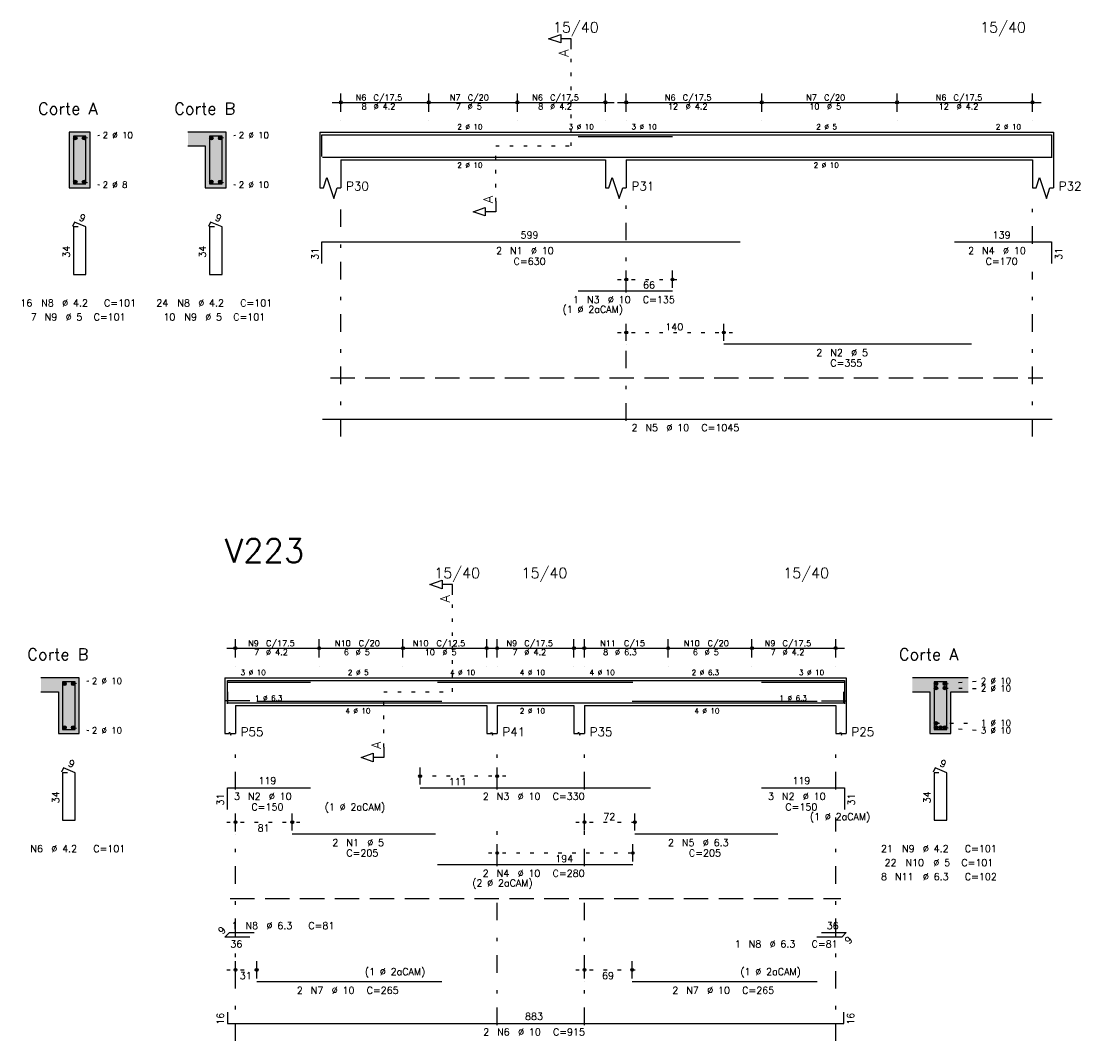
# Model space of a CAD drawing. Extents: x 0 to 119, y 0 to 84.
# Tile 4 of 16: x 25 to 56, y 16 to 46. Entities that reach past the tile are written whole.
import ezdxf

# ---------------------------------------------------------------- set-up
doc = ezdxf.new("R2010")
doc.units = 0
doc.header["$MEASUREMENT"] = 0
for name, pattern in [('ESTILO_TQS_0001', [1, 0.7, -0.3]), ('ESTILO_TQS_0002', [0.4, 0.1, -0.3]), ('ESTILO_TQS_0003', [1.5, 0.5, -0.4, 0.1, -0.5])]:
    doc.linetypes.add(name, pattern=pattern)
for name, color, linetype in [('1', 1, 'CONTINUOUS'), ('2', 2, 'CONTINUOUS'), ('4', 4, 'CONTINUOUS'), ('6', 6, 'CONTINUOUS'), ('7', 7, 'CONTINUOUS'), ('9', 9, 'CONTINUOUS')]:
    doc.layers.add(name, color=color, linetype=linetype)
doc.styles.get("Standard").update_dxf_attribs({"font": 'ROMANS.SHX'})

msp = doc.modelspace()

# ---------------------------------------------------------------- linework, layer by layer
at = {"layer": '1', "linetype": 'ESTILO_TQS_0002'}
for p, q in [((41.01833, 42.04), (41.01833, 44.81)), ((27.055, 42.265), (27.5, 42.35)), ((30.955, 42.265), (31.4, 42.35)), ((38.85333, 40.455), (38.85333, 42.04)), ((38.85333, 42.04), (41.01833, 42.04)), ((27.055, 41.015), (27.5, 40.93)), ((30.955, 41.015), (31.4, 40.93)), ((42.34333, 38.22), (44.16685, 38.22)), ((42.34333, 36.7), (45.63865, 36.7)), ((37.61833, 26.41), (37.61833, 29.18)), ((26.745, 26.635), (27.19, 26.72)), ((51.71833, 26.635), (52.66333, 26.72)), ((35.64333, 24.825), (35.64333, 26.41)), ((35.64333, 26.41), (37.61833, 26.41)), ((51.71833, 26.515), (52.66333, 26.504)), ((51.46833, 25.505), (52.66333, 25.516)), ((26.745, 25.385), (27.19, 25.3)), ((51.71833, 25.385), (52.66333, 25.3)), ((39.14333, 23.99), (36.43263, 23.99)), ((31.14333, 22.67), (33.27333, 22.67)), ((41.14333, 22.67), (43.08749, 22.67)), ((38.64333, 21.79), (43.03063, 21.79)), ((31.14333, 18.44), (32.25333, 18.44)), ((41.14333, 18.44), (43.01333, 18.44))]:
    msp.add_line(p, q, dxfattribs=at)
at = {"layer": '1', "linetype": 'ESTILO_TQS_0001'}
for p, q in [((34.11333, 35.395), (54.53333, 35.395)), ((31.24333, 20.485), (48.74333, 20.485))]:
    msp.add_line(p, q, dxfattribs=at)
at = {"layer": '1', "linetype": 'Continuous'}
for centre in [(26.805, 42.265), (27.055, 42.265), (30.705, 42.265), (30.955, 42.265), (26.805, 41.015), (27.055, 41.015), (30.705, 41.015), (30.955, 41.015), (26.495, 26.635), (26.745, 26.635), (51.46833, 26.635), (51.71833, 26.635), (51.46833, 26.515), (51.71833, 26.515), (51.46833, 25.505), (26.495, 25.385), (26.745, 25.385), (51.46833, 25.385), (51.59333, 25.385), (51.71833, 25.385)]:
    msp.add_circle(centre, 0.05, dxfattribs=at)
at = {"layer": '2', "linetype": 'Continuous'}
for p, q in [((34.41333, 43.02), (34.41333, 43.54)), ((36.93333, 43.02), (36.93333, 43.54)), ((36.93333, 43.02), (36.93333, 43.54)), ((39.47333, 43.02), (39.47333, 43.54)), ((39.47333, 43.02), (39.47333, 43.54)), ((41.99333, 43.02), (41.99333, 43.54)), ((42.59333, 43.02), (42.59333, 43.54)), ((46.47333, 43.02), (46.47333, 43.54)), ((46.47333, 43.02), (46.47333, 43.54)), ((50.35333, 43.02), (50.35333, 43.54)), ((50.35333, 43.02), (50.35333, 43.54)), ((54.23333, 43.02), (54.23333, 43.54)), ((34.16333, 43.29), (37.18333, 43.29)), ((36.68333, 43.29), (39.72333, 43.29)), ((39.22333, 43.29), (42.24333, 43.29)), ((42.34333, 43.29), (46.72333, 43.29)), ((46.22333, 43.29), (50.60333, 43.29)), ((50.10333, 43.29), (54.48333, 43.29)), ((34.41333, 42.77), (34.41333, 42.77)), ((36.93333, 42.77), (36.93333, 42.77)), ((36.93333, 42.77), (36.93333, 42.77)), ((39.47333, 42.77), (39.47333, 42.77)), ((39.47333, 42.77), (39.47333, 42.77)), ((41.99333, 42.77), (41.99333, 42.77)), ((42.59333, 42.77), (42.59333, 42.77)), ((46.47333, 42.77), (46.47333, 42.77)), ((46.47333, 42.77), (46.47333, 42.77)), ((50.35333, 42.77), (50.35333, 42.77)), ((50.35333, 42.77), (50.35333, 42.77)), ((54.23333, 42.77), (54.23333, 42.77)), ((27.23, 42.44), (26.63, 42.44)), ((26.63, 42.44), (26.63, 40.84)), ((27.23, 40.84), (27.23, 42.44)), ((31.13, 42.44), (30.03, 42.44)), ((31.13, 40.84), (31.13, 42.44)), ((33.81333, 42.44), (33.81333, 41.64)), ((33.81333, 42.44), (34.41333, 42.44)), ((34.41333, 42.44), (41.99333, 42.44)), ((41.99333, 42.44), (42.59333, 42.44)), ((42.59333, 42.44), (54.23333, 42.44)), ((54.23333, 42.44), (54.83333, 42.44)), ((54.83333, 42.44), (54.83333, 41.64)), ((30.03, 42.04), (30.53, 42.04)), ((30.53, 42.04), (30.53, 40.84)), ((33.81333, 41.64), (33.81333, 40.84)), ((34.41333, 41.64), (41.99333, 41.64)), ((34.41333, 41.64), (34.41333, 40.84)), ((41.99333, 41.64), (41.99333, 40.84)), ((42.59333, 41.64), (54.23333, 41.64)), ((42.59333, 41.64), (42.59333, 40.84)), ((54.23333, 41.64), (54.23333, 40.84)), ((54.83333, 41.64), (54.83333, 40.84)), ((26.63, 40.84), (27.23, 40.84)), ((30.53, 40.84), (31.13, 40.84)), ((42.59333, 37.98), (42.59333, 38.47)), ((43.91685, 37.98), (43.91685, 38.47)), ((42.59333, 37.88), (42.59333, 37.88)), ((43.91685, 37.88), (43.91685, 37.88)), ((42.59333, 36.46), (42.59333, 36.95)), ((45.38865, 36.46), (45.38865, 36.95)), ((42.59333, 36.36), (42.59333, 36.36)), ((45.38865, 36.36), (45.38865, 36.36)), ((31.39333, 27.39), (31.39333, 27.91)), ((33.79333, 27.39), (33.79333, 27.91)), ((33.79333, 27.39), (33.79333, 27.91)), ((36.19333, 27.39), (36.19333, 27.91)), ((36.19333, 27.39), (36.19333, 27.91)), ((38.59333, 27.39), (38.59333, 27.91)), ((38.89333, 27.39), (38.89333, 27.91)), ((41.09333, 27.39), (41.09333, 27.91)), ((41.39333, 27.39), (41.39333, 27.91)), ((43.79333, 27.39), (43.79333, 27.91)), ((43.79333, 27.39), (43.79333, 27.91)), ((46.19333, 27.39), (46.19333, 27.91)), ((46.19333, 27.39), (46.19333, 27.91)), ((48.59333, 27.39), (48.59333, 27.91)), ((31.14333, 27.66), (34.04333, 27.66)), ((33.54333, 27.66), (36.44333, 27.66)), ((35.94333, 27.66), (38.84333, 27.66)), ((38.64333, 27.66), (41.34333, 27.66)), ((41.14333, 27.66), (44.04333, 27.66)), ((43.54333, 27.66), (46.44333, 27.66)), ((45.94333, 27.66), (48.84333, 27.66)), ((31.39333, 27.14), (31.39333, 27.14)), ((33.79333, 27.14), (33.79333, 27.14)), ((33.79333, 27.14), (33.79333, 27.14)), ((36.19333, 27.14), (36.19333, 27.14)), ((36.19333, 27.14), (36.19333, 27.14)), ((38.59333, 27.14), (38.59333, 27.14)), ((38.89333, 27.14), (38.89333, 27.14)), ((41.09333, 27.14), (41.09333, 27.14)), ((41.39333, 27.14), (41.39333, 27.14)), ((43.79333, 27.14), (43.79333, 27.14)), ((43.79333, 27.14), (43.79333, 27.14)), ((46.19333, 27.14), (46.19333, 27.14)), ((46.19333, 27.14), (46.19333, 27.14)), ((48.59333, 27.14), (48.59333, 27.14)), ((26.92, 26.81), (25.82, 26.81)), ((26.92, 25.21), (26.92, 26.81)), ((31.09333, 26.81), (31.09333, 26.01)), ((31.09333, 26.81), (31.39333, 26.81)), ((31.39333, 26.81), (38.59333, 26.81)), ((38.59333, 26.81), (38.89333, 26.81)), ((38.89333, 26.81), (41.09333, 26.81)), ((41.09333, 26.81), (41.39333, 26.81)), ((41.39333, 26.81), (48.59333, 26.81)), ((48.59333, 26.81), (48.89333, 26.81)), ((48.89333, 26.81), (48.89333, 26.01)), ((52.39333, 26.81), (50.79333, 26.81)), ((25.82, 26.41), (26.32, 26.41)), ((26.32, 26.41), (26.32, 25.21)), ((50.79333, 26.41), (51.29333, 26.41)), ((51.29333, 26.41), (51.29333, 25.21)), ((51.89333, 25.21), (51.89333, 26.41)), ((51.89333, 26.41), (52.39333, 26.41)), ((31.09333, 26.01), (31.09333, 25.21)), ((31.39333, 26.01), (38.59333, 26.01)), ((31.39333, 26.01), (31.39333, 25.21)), ((38.59333, 26.01), (38.59333, 25.21)), ((38.89333, 26.01), (41.09333, 26.01)), ((38.89333, 26.01), (38.89333, 25.21)), ((41.09333, 26.01), (41.09333, 25.21)), ((41.39333, 26.01), (48.59333, 26.01)), ((41.39333, 26.01), (41.39333, 25.21)), ((48.59333, 26.01), (48.59333, 25.21)), ((48.89333, 26.01), (48.89333, 25.21)), ((26.32, 25.21), (26.92, 25.21)), ((51.29333, 25.21), (51.89333, 25.21)), ((36.68263, 23.75), (36.68263, 24.24)), ((38.89333, 23.75), (38.89333, 24.24)), ((36.68263, 23.65), (36.68263, 23.65)), ((38.89333, 23.65), (38.89333, 23.65)), ((31.39333, 22.43), (31.39333, 22.92)), ((33.02333, 22.43), (33.02333, 22.92)), ((41.39333, 22.43), (41.39333, 22.92)), ((42.83749, 22.43), (42.83749, 22.92)), ((31.39333, 22.33), (31.39333, 22.33)), ((33.02333, 22.33), (33.02333, 22.33)), ((41.39333, 22.33), (41.39333, 22.33)), ((42.83749, 22.33), (42.83749, 22.33)), ((38.89333, 21.55), (38.89333, 22.04)), ((42.78063, 21.55), (42.78063, 22.04)), ((38.89333, 21.45), (38.89333, 21.45)), ((42.78063, 21.45), (42.78063, 21.45)), ((31.39333, 18.2), (31.39333, 18.69)), ((32.00333, 18.2), (32.00333, 18.69)), ((41.39333, 18.2), (41.39333, 18.69)), ((42.76333, 18.2), (42.76333, 18.69)), ((31.39333, 18.1), (31.39333, 18.1)), ((32.00333, 18.1), (32.00333, 18.1)), ((41.39333, 18.1), (41.39333, 18.1)), ((42.76333, 18.1), (42.76333, 18.1))]:
    msp.add_line(p, q, dxfattribs=at)
at = {"layer": '2', "linetype": 'ESTILO_TQS_0003'}
for p, q in [((34.41333, 33.72), (34.41333, 40.34)), ((42.59333, 37.842), (42.59333, 40.34)), ((54.23333, 39.242), (54.23333, 40.34)), ((54.23333, 33.72), (54.23333, 38.438)), ((42.59333, 34.172), (42.59333, 37.038)), ((31.39333, 23.612), (31.39333, 24.71)), ((38.89333, 23.612), (38.89333, 24.71)), ((41.39333, 23.612), (41.39333, 24.71)), ((48.59333, 23.612), (48.59333, 24.71)), ((31.39333, 16.41), (31.39333, 22.808)), ((38.89333, 21.412), (38.89333, 22.808)), ((41.39333, 21.412), (41.39333, 22.808)), ((48.59333, 16.41), (48.59333, 22.808)), ((38.89333, 16.862), (38.89333, 20.608)), ((41.39333, 16.862), (41.39333, 20.608))]:
    msp.add_line(p, q, dxfattribs=at)
at = {"layer": '2', "linetype": 'Continuous'}
for points in [[(41.01833, 44.81), (41.01833, 45.11), (40.71833, 45.11), (40.71833, 44.99), (40.36833, 45.11), (40.71833, 45.23), (40.71833, 45.11)], [(33.81333, 40.84), (33.91333, 40.84), (34.01333, 41.14), (34.21333, 40.54), (34.31333, 40.84), (34.41333, 40.84)], [(41.99333, 40.84), (42.09333, 40.84), (42.19333, 41.14), (42.39333, 40.54), (42.49333, 40.84), (42.59333, 40.84)], [(54.23333, 40.84), (54.33333, 40.84), (54.43333, 41.14), (54.63333, 40.54), (54.73333, 40.84), (54.83333, 40.84)], [(38.85333, 40.455), (38.85333, 40.155), (38.55333, 40.155), (38.55333, 40.035), (38.20333, 40.155), (38.55333, 40.275), (38.55333, 40.155)], [(37.61833, 29.18), (37.61833, 29.48), (37.31833, 29.48), (37.31833, 29.36), (36.96833, 29.48), (37.31833, 29.6), (37.31833, 29.48)], [(31.09333, 25.21), (31.21333, 25.21), (31.22833, 25.255), (31.25833, 25.165), (31.27333, 25.21), (31.39333, 25.21)], [(38.59333, 25.21), (38.71333, 25.21), (38.72833, 25.255), (38.75833, 25.165), (38.77333, 25.21), (38.89333, 25.21)], [(41.09333, 25.21), (41.21333, 25.21), (41.22833, 25.255), (41.25833, 25.165), (41.27333, 25.21), (41.39333, 25.21)], [(48.59333, 25.21), (48.71333, 25.21), (48.72833, 25.255), (48.75833, 25.165), (48.77333, 25.21), (48.89333, 25.21)], [(35.64333, 24.825), (35.64333, 24.525), (35.34333, 24.525), (35.34333, 24.405), (34.99333, 24.525), (35.34333, 24.645), (35.34333, 24.525)]]:
    msp.add_lwpolyline(points, dxfattribs=at)
for centre, radius in [((34.41333, 43.29), 0.041625), ((34.41333, 43.29), 0.02075), ((36.93333, 43.29), 0.041625), ((36.93333, 43.29), 0.041625), ((36.93333, 43.29), 0.02075), ((36.93333, 43.29), 0.02075), ((39.47333, 43.29), 0.041625), ((39.47333, 43.29), 0.041625), ((39.47333, 43.29), 0.02075), ((39.47333, 43.29), 0.02075), ((41.99333, 43.29), 0.041625), ((41.99333, 43.29), 0.02075), ((42.59333, 43.29), 0.041625), ((42.59333, 43.29), 0.02075), ((46.47333, 43.29), 0.041625), ((46.47333, 43.29), 0.041625), ((46.47333, 43.29), 0.02075), ((46.47333, 43.29), 0.02075), ((50.35333, 43.29), 0.041625), ((50.35333, 43.29), 0.041625), ((50.35333, 43.29), 0.02075), ((50.35333, 43.29), 0.02075), ((54.23333, 43.29), 0.041625), ((54.23333, 43.29), 0.02075), ((42.59333, 38.22), 0.04), ((42.59333, 38.22), 0.02), ((43.91685, 38.22), 0.04), ((43.91685, 38.22), 0.02), ((42.59333, 36.7), 0.04), ((42.59333, 36.7), 0.02), ((45.38865, 36.7), 0.04), ((45.38865, 36.7), 0.02), ((31.39333, 27.66), 0.041625), ((31.39333, 27.66), 0.02075), ((33.79333, 27.66), 0.041625), ((33.79333, 27.66), 0.041625), ((33.79333, 27.66), 0.02075), ((33.79333, 27.66), 0.02075), ((36.19333, 27.66), 0.041625), ((36.19333, 27.66), 0.041625), ((36.19333, 27.66), 0.02075), ((36.19333, 27.66), 0.02075), ((38.59333, 27.66), 0.041625), ((38.59333, 27.66), 0.02075), ((38.89333, 27.66), 0.041625), ((38.89333, 27.66), 0.02075), ((41.09333, 27.66), 0.041625), ((41.09333, 27.66), 0.02075), ((41.39333, 27.66), 0.041625), ((41.39333, 27.66), 0.02075), ((43.79333, 27.66), 0.041625), ((43.79333, 27.66), 0.041625), ((43.79333, 27.66), 0.02075), ((43.79333, 27.66), 0.02075), ((46.19333, 27.66), 0.041625), ((46.19333, 27.66), 0.041625), ((46.19333, 27.66), 0.02075), ((46.19333, 27.66), 0.02075), ((48.59333, 27.66), 0.041625), ((48.59333, 27.66), 0.02075), ((36.68263, 23.99), 0.04), ((36.68263, 23.99), 0.02), ((38.89333, 23.99), 0.04), ((38.89333, 23.99), 0.02), ((31.39333, 22.67), 0.04), ((31.39333, 22.67), 0.02), ((33.02333, 22.67), 0.04), ((33.02333, 22.67), 0.02), ((41.39333, 22.67), 0.04), ((41.39333, 22.67), 0.02), ((42.83749, 22.67), 0.04), ((42.83749, 22.67), 0.02), ((38.89333, 21.79), 0.04), ((42.78063, 21.79), 0.04), ((38.89333, 21.79), 0.02), ((42.78063, 21.79), 0.02), ((31.39333, 18.44), 0.04), ((31.39333, 18.44), 0.02), ((32.00333, 18.44), 0.04), ((32.00333, 18.44), 0.02), ((41.39333, 18.44), 0.04), ((41.39333, 18.44), 0.02), ((42.76333, 18.44), 0.04), ((42.76333, 18.44), 0.02)]:
    msp.add_circle(centre, radius, dxfattribs=at)
at = {"layer": '4', "linetype": 'Continuous'}
for p, q in [((33.87333, 41.74), (33.87333, 42.36)), ((33.87333, 42.36), (45.85333, 42.36)), ((41.21685, 42.31), (43.91685, 42.31)), ((45.38865, 42.36), (52.48865, 42.36)), ((51.99933, 42.36), (54.77933, 42.36)), ((54.77933, 42.36), (54.77933, 41.74)), ((33.89333, 41.72), (54.79333, 41.72)), ((31.16333, 26.11), (31.16333, 26.73)), ((31.16333, 26.73), (33.54333, 26.73)), ((31.16333, 26.06), (31.16333, 26.68)), ((31.16333, 26.68), (33.54333, 26.68)), ((33.02333, 26.73), (37.12333, 26.73)), ((36.68263, 26.73), (43.28263, 26.73)), ((37.18063, 26.68), (42.78063, 26.68)), ((42.83749, 26.73), (46.93749, 26.73)), ((46.46333, 26.73), (48.84333, 26.73)), ((46.46333, 26.68), (48.84333, 26.68)), ((48.84333, 26.73), (48.84333, 26.11)), ((48.84333, 26.68), (48.84333, 26.06)), ((31.16333, 26.41), (31.16333, 26.09)), ((48.82333, 26.09), (48.82333, 26.41)), ((31.80333, 26.15), (31.09333, 26.15)), ((31.16333, 26.09), (48.82333, 26.09)), ((32.00333, 26.14), (37.30333, 26.14)), ((32.00333, 26.09), (37.30333, 26.09)), ((42.76333, 26.14), (48.06333, 26.14)), ((42.76333, 26.09), (48.06333, 26.09)), ((48.18333, 26.15), (48.89333, 26.15))]:
    msp.add_line(p, q, dxfattribs=at)
for points in [[(26.75, 42.32), (26.75, 40.96), (27.11, 40.96), (27.11, 42.32), (26.75, 42.32)], [(30.65, 42.32), (30.65, 40.96), (31.01, 40.96), (31.01, 42.32), (30.65, 42.32)], [(26.44, 26.69), (26.44, 25.33), (26.8, 25.33), (26.8, 26.69), (26.44, 26.69)], [(51.41333, 26.69), (51.41333, 25.33), (51.77333, 25.33), (51.77333, 26.69), (51.41333, 26.69)]]:
    msp.add_lwpolyline(points, dxfattribs=at)
at = {"layer": '6', "linetype": 'Continuous'}
for p, q in [((26.778338, 39.86), (26.723893, 39.73102)), ((26.89, 39.72), (26.75, 39.72)), ((26.75, 39.72), (26.75, 38.36)), ((27.11, 39.72), (26.778338, 39.86)), ((27.11, 38.36), (27.11, 39.72)), ((30.678338, 39.86), (30.623893, 39.73102)), ((30.79, 39.72), (30.65, 39.72)), ((30.65, 39.72), (30.65, 38.36)), ((31.01, 39.72), (30.678338, 39.86)), ((31.01, 38.36), (31.01, 39.72)), ((33.87333, 38.67), (33.87333, 39.29)), ((33.87333, 39.29), (45.85333, 39.29)), ((51.99933, 39.29), (54.77933, 39.29)), ((54.77933, 39.29), (54.77933, 38.67)), ((26.75, 38.36), (27.11, 38.36)), ((30.65, 38.36), (31.01, 38.36)), ((41.21685, 37.89), (43.91685, 37.89)), ((45.38865, 36.37), (52.48865, 36.37)), ((33.89333, 34.22), (54.79333, 34.22)), ((26.468338, 24.23), (26.413893, 24.10102)), ((26.58, 24.09), (26.44, 24.09)), ((26.44, 24.09), (26.44, 22.73)), ((26.8, 24.09), (26.468338, 24.23)), ((26.8, 22.73), (26.8, 24.09)), ((51.441668, 24.23), (51.387223, 24.10102)), ((51.55333, 24.09), (51.41333, 24.09)), ((51.41333, 24.09), (51.41333, 22.73)), ((51.77333, 24.09), (51.441668, 24.23)), ((51.77333, 22.73), (51.77333, 24.09)), ((31.16333, 23.04), (31.16333, 23.66)), ((31.16333, 23.66), (33.54333, 23.66)), ((36.68263, 23.66), (43.28263, 23.66)), ((46.46333, 23.66), (48.84333, 23.66)), ((48.84333, 23.66), (48.84333, 23.04)), ((26.44, 22.73), (26.8, 22.73)), ((51.41333, 22.73), (51.77333, 22.73)), ((33.02333, 22.34), (37.12333, 22.34)), ((42.83749, 22.34), (46.93749, 22.34)), ((37.18063, 21.46), (42.78063, 21.46)), ((31.09333, 19.382721), (31.220609, 19.51)), ((31.220609, 19.51), (31.930609, 19.51)), ((48.18333, 19.51), (48.89333, 19.51)), ((48.89333, 19.51), (48.766051, 19.382721)), ((31.80333, 19.382721), (31.09333, 19.382721)), ((48.766051, 19.382721), (48.056051, 19.382721)), ((32.00333, 18.11), (37.30333, 18.11)), ((42.76333, 18.11), (48.06333, 18.11)), ((31.16333, 17.23), (31.16333, 16.91)), ((48.82333, 16.91), (48.82333, 17.23)), ((31.16333, 16.91), (48.82333, 16.91))]:
    msp.add_line(p, q, dxfattribs=at)
at = {"layer": '9', "linetype": 'Continuous'}
for points in [[(27.23, 40.84), (27.23, 42.44), (26.63, 42.44)], [(27.23, 40.84), (26.63, 42.44), (26.63, 40.84)], [(30.53, 42.04), (31.13, 42.44), (30.03, 42.44)], [(30.53, 42.04), (30.03, 42.44), (30.03, 42.04)], [(30.53, 42.04), (31.13, 40.84), (31.13, 42.44)], [(26.855, 42.265), (26.78, 42.308301), (26.758015, 42.282101)], [(26.855, 42.265), (26.758015, 42.282101), (26.758015, 42.247899)], [(26.855, 42.265), (26.758015, 42.247899), (26.78, 42.221699)], [(26.855, 42.265), (26.813682, 42.31424), (26.78, 42.308301)], [(26.855, 42.265), (26.78, 42.221699), (26.813682, 42.21576)], [(26.855, 42.265), (26.843302, 42.297139), (26.813682, 42.31424)], [(26.855, 42.265), (26.813682, 42.21576), (26.843302, 42.232861)], [(26.855, 42.265), (26.843302, 42.232861), (26.855, 42.265)], [(27.105, 42.265), (27.03, 42.308301), (27.008015, 42.282101)], [(27.105, 42.265), (27.008015, 42.282101), (27.008015, 42.247899)], [(27.105, 42.265), (27.008015, 42.247899), (27.03, 42.221699)], [(27.105, 42.265), (27.063682, 42.31424), (27.03, 42.308301)], [(27.105, 42.265), (27.03, 42.221699), (27.063682, 42.21576)], [(27.105, 42.265), (27.093302, 42.297139), (27.063682, 42.31424)], [(27.105, 42.265), (27.063682, 42.21576), (27.093302, 42.232861)], [(27.105, 42.265), (27.093302, 42.232861), (27.105, 42.265)], [(30.755, 42.265), (30.68, 42.308301), (30.658015, 42.282101)], [(30.755, 42.265), (30.658015, 42.282101), (30.658015, 42.247899)], [(30.755, 42.265), (30.658015, 42.247899), (30.68, 42.221699)], [(30.755, 42.265), (30.713682, 42.31424), (30.68, 42.308301)], [(30.755, 42.265), (30.68, 42.221699), (30.713682, 42.21576)], [(30.755, 42.265), (30.743302, 42.297139), (30.713682, 42.31424)], [(30.755, 42.265), (30.713682, 42.21576), (30.743302, 42.232861)], [(30.755, 42.265), (30.743302, 42.232861), (30.755, 42.265)], [(31.005, 42.265), (30.93, 42.308301), (30.908015, 42.282101)], [(31.005, 42.265), (30.908015, 42.282101), (30.908015, 42.247899)], [(31.005, 42.265), (30.908015, 42.247899), (30.93, 42.221699)], [(31.005, 42.265), (30.963682, 42.31424), (30.93, 42.308301)], [(31.005, 42.265), (30.93, 42.221699), (30.963682, 42.21576)], [(31.005, 42.265), (30.993302, 42.297139), (30.963682, 42.31424)], [(31.005, 42.265), (30.963682, 42.21576), (30.993302, 42.232861)], [(31.005, 42.265), (30.993302, 42.232861), (31.005, 42.265)], [(30.53, 42.04), (30.53, 40.84), (31.13, 40.84)], [(26.855, 41.015), (26.78, 41.058301), (26.758015, 41.032101)], [(26.855, 41.015), (26.758015, 41.032101), (26.758015, 40.997899)], [(26.855, 41.015), (26.758015, 40.997899), (26.78, 40.971699)], [(26.855, 41.015), (26.813682, 41.06424), (26.78, 41.058301)], [(26.855, 41.015), (26.78, 40.971699), (26.813682, 40.96576)], [(26.855, 41.015), (26.843302, 41.047139), (26.813682, 41.06424)], [(26.855, 41.015), (26.813682, 40.96576), (26.843302, 40.982861)], [(26.855, 41.015), (26.843302, 40.982861), (26.855, 41.015)], [(27.105, 41.015), (27.03, 41.058301), (27.008015, 41.032101)], [(27.105, 41.015), (27.008015, 41.032101), (27.008015, 40.997899)], [(27.105, 41.015), (27.008015, 40.997899), (27.03, 40.971699)], [(27.105, 41.015), (27.063682, 41.06424), (27.03, 41.058301)], [(27.105, 41.015), (27.03, 40.971699), (27.063682, 40.96576)], [(27.105, 41.015), (27.093302, 41.047139), (27.063682, 41.06424)], [(27.105, 41.015), (27.063682, 40.96576), (27.093302, 40.982861)], [(27.105, 41.015), (27.093302, 40.982861), (27.105, 41.015)], [(30.755, 41.015), (30.68, 41.058301), (30.658015, 41.032101)], [(30.755, 41.015), (30.658015, 41.032101), (30.658015, 40.997899)], [(30.755, 41.015), (30.658015, 40.997899), (30.68, 40.971699)], [(30.755, 41.015), (30.713682, 41.06424), (30.68, 41.058301)], [(30.755, 41.015), (30.68, 40.971699), (30.713682, 40.96576)], [(30.755, 41.015), (30.743302, 41.047139), (30.713682, 41.06424)], [(30.755, 41.015), (30.713682, 40.96576), (30.743302, 40.982861)], [(30.755, 41.015), (30.743302, 40.982861), (30.755, 41.015)], [(31.005, 41.015), (30.93, 41.058301), (30.908015, 41.032101)], [(31.005, 41.015), (30.908015, 41.032101), (30.908015, 40.997899)], [(31.005, 41.015), (30.908015, 40.997899), (30.93, 40.971699)], [(31.005, 41.015), (30.963682, 41.06424), (30.93, 41.058301)], [(31.005, 41.015), (30.93, 40.971699), (30.963682, 40.96576)], [(31.005, 41.015), (30.993302, 41.047139), (30.963682, 41.06424)], [(31.005, 41.015), (30.963682, 40.96576), (30.993302, 40.982861)], [(31.005, 41.015), (30.993302, 40.982861), (31.005, 41.015)], [(27.23, 40.84), (26.63, 40.84), (27.23, 40.84)], [(26.32, 26.41), (26.92, 26.81), (25.82, 26.81)], [(26.32, 26.41), (25.82, 26.81), (25.82, 26.41)], [(26.32, 26.41), (26.92, 25.21), (26.92, 26.81)], [(26.545, 26.635), (26.47, 26.678301), (26.448015, 26.652101)], [(26.545, 26.635), (26.503682, 26.68424), (26.47, 26.678301)], [(26.545, 26.635), (26.533302, 26.667139), (26.503682, 26.68424)], [(26.795, 26.635), (26.72, 26.678301), (26.698015, 26.652101)], [(26.795, 26.635), (26.753682, 26.68424), (26.72, 26.678301)], [(26.795, 26.635), (26.783302, 26.667139), (26.753682, 26.68424)], [(50.79333, 26.81), (50.79333, 26.41), (51.29333, 26.41)], [(50.79333, 26.81), (51.29333, 26.41), (52.39333, 26.81)], [(51.29333, 26.41), (51.89333, 26.41), (52.39333, 26.81)], [(51.51833, 26.635), (51.44333, 26.678301), (51.421345, 26.652101)], [(51.51833, 26.635), (51.477012, 26.68424), (51.44333, 26.678301)], [(51.51833, 26.635), (51.506632, 26.667139), (51.477012, 26.68424)], [(51.76833, 26.635), (51.69333, 26.678301), (51.671345, 26.652101)], [(51.76833, 26.635), (51.727012, 26.68424), (51.69333, 26.678301)], [(51.76833, 26.635), (51.756632, 26.667139), (51.727012, 26.68424)], [(51.89333, 26.41), (52.39333, 26.41), (52.39333, 26.81)], [(26.32, 26.41), (26.32, 25.21), (26.92, 25.21)], [(26.545, 26.635), (26.448015, 26.652101), (26.448015, 26.617899)], [(26.545, 26.635), (26.448015, 26.617899), (26.47, 26.591699)], [(26.545, 26.635), (26.47, 26.591699), (26.503682, 26.58576)], [(26.545, 26.635), (26.503682, 26.58576), (26.533302, 26.602861)], [(26.545, 26.635), (26.533302, 26.602861), (26.545, 26.635)], [(26.795, 26.635), (26.698015, 26.652101), (26.698015, 26.617899)], [(26.795, 26.635), (26.698015, 26.617899), (26.72, 26.591699)], [(26.795, 26.635), (26.72, 26.591699), (26.753682, 26.58576)], [(26.795, 26.635), (26.753682, 26.58576), (26.783302, 26.602861)], [(26.795, 26.635), (26.783302, 26.602861), (26.795, 26.635)], [(51.29333, 25.21), (51.89333, 25.21), (51.29333, 26.41)], [(51.89333, 25.21), (51.89333, 26.41), (51.29333, 26.41)], [(51.51833, 26.635), (51.421345, 26.652101), (51.421345, 26.617899)], [(51.51833, 26.635), (51.421345, 26.617899), (51.44333, 26.591699)], [(51.51833, 26.515), (51.44333, 26.558301), (51.421345, 26.532101)], [(51.51833, 26.515), (51.421345, 26.532101), (51.421345, 26.497899)], [(51.51833, 26.515), (51.421345, 26.497899), (51.44333, 26.471699)], [(51.51833, 26.635), (51.44333, 26.591699), (51.477012, 26.58576)], [(51.51833, 26.515), (51.477012, 26.56424), (51.44333, 26.558301)], [(51.51833, 26.515), (51.44333, 26.471699), (51.477012, 26.46576)], [(51.51833, 26.635), (51.477012, 26.58576), (51.506632, 26.602861)], [(51.51833, 26.515), (51.506632, 26.547139), (51.477012, 26.56424)], [(51.51833, 26.515), (51.477012, 26.46576), (51.506632, 26.482861)], [(51.51833, 26.635), (51.506632, 26.602861), (51.51833, 26.635)], [(51.51833, 26.515), (51.506632, 26.482861), (51.51833, 26.515)], [(51.76833, 26.635), (51.671345, 26.652101), (51.671345, 26.617899)], [(51.76833, 26.635), (51.671345, 26.617899), (51.69333, 26.591699)], [(51.76833, 26.515), (51.69333, 26.558301), (51.671345, 26.532101)], [(51.76833, 26.515), (51.671345, 26.532101), (51.671345, 26.497899)], [(51.76833, 26.515), (51.671345, 26.497899), (51.69333, 26.471699)], [(51.76833, 26.635), (51.69333, 26.591699), (51.727012, 26.58576)], [(51.76833, 26.515), (51.727012, 26.56424), (51.69333, 26.558301)], [(51.76833, 26.515), (51.69333, 26.471699), (51.727012, 26.46576)], [(51.76833, 26.635), (51.727012, 26.58576), (51.756632, 26.602861)], [(51.76833, 26.515), (51.756632, 26.547139), (51.727012, 26.56424)], [(51.76833, 26.515), (51.727012, 26.46576), (51.756632, 26.482861)], [(51.76833, 26.635), (51.756632, 26.602861), (51.76833, 26.635)], [(51.76833, 26.515), (51.756632, 26.482861), (51.76833, 26.515)], [(51.51833, 25.505), (51.44333, 25.548301), (51.421345, 25.522101)], [(51.51833, 25.505), (51.421345, 25.522101), (51.421345, 25.487899)], [(51.51833, 25.505), (51.421345, 25.487899), (51.44333, 25.461699)], [(51.51833, 25.505), (51.477012, 25.55424), (51.44333, 25.548301)], [(51.51833, 25.505), (51.44333, 25.461699), (51.477012, 25.45576)], [(51.51833, 25.505), (51.506632, 25.537139), (51.477012, 25.55424)], [(51.51833, 25.505), (51.477012, 25.45576), (51.506632, 25.472861)], [(51.51833, 25.505), (51.506632, 25.472861), (51.51833, 25.505)], [(26.545, 25.385), (26.47, 25.428301), (26.448015, 25.402101)], [(26.545, 25.385), (26.448015, 25.402101), (26.448015, 25.367899)], [(26.545, 25.385), (26.448015, 25.367899), (26.47, 25.341699)], [(26.545, 25.385), (26.503682, 25.43424), (26.47, 25.428301)], [(26.545, 25.385), (26.47, 25.341699), (26.503682, 25.33576)], [(26.545, 25.385), (26.533302, 25.417139), (26.503682, 25.43424)], [(26.545, 25.385), (26.503682, 25.33576), (26.533302, 25.352861)], [(26.545, 25.385), (26.533302, 25.352861), (26.545, 25.385)], [(26.795, 25.385), (26.72, 25.428301), (26.698015, 25.402101)], [(26.795, 25.385), (26.698015, 25.402101), (26.698015, 25.367899)], [(26.795, 25.385), (26.698015, 25.367899), (26.72, 25.341699)], [(26.795, 25.385), (26.753682, 25.43424), (26.72, 25.428301)], [(26.795, 25.385), (26.72, 25.341699), (26.753682, 25.33576)], [(26.795, 25.385), (26.783302, 25.417139), (26.753682, 25.43424)], [(26.795, 25.385), (26.753682, 25.33576), (26.783302, 25.352861)], [(26.795, 25.385), (26.783302, 25.352861), (26.795, 25.385)], [(51.51833, 25.385), (51.44333, 25.428301), (51.421345, 25.402101)], [(51.51833, 25.385), (51.421345, 25.402101), (51.421345, 25.367899)], [(51.51833, 25.385), (51.421345, 25.367899), (51.44333, 25.341699)], [(51.51833, 25.385), (51.477012, 25.43424), (51.44333, 25.428301)], [(51.51833, 25.385), (51.44333, 25.341699), (51.477012, 25.33576)], [(51.51833, 25.385), (51.506632, 25.417139), (51.477012, 25.43424)], [(51.51833, 25.385), (51.477012, 25.33576), (51.506632, 25.352861)], [(51.51833, 25.385), (51.506632, 25.352861), (51.51833, 25.385)], [(51.64333, 25.385), (51.56833, 25.428301), (51.546345, 25.402101)], [(51.64333, 25.385), (51.546345, 25.402101), (51.546345, 25.367899)], [(51.64333, 25.385), (51.546345, 25.367899), (51.56833, 25.341699)], [(51.64333, 25.385), (51.602012, 25.43424), (51.56833, 25.428301)], [(51.64333, 25.385), (51.56833, 25.341699), (51.602012, 25.33576)], [(51.64333, 25.385), (51.631632, 25.417139), (51.602012, 25.43424)], [(51.64333, 25.385), (51.602012, 25.33576), (51.631632, 25.352861)], [(51.64333, 25.385), (51.631632, 25.352861), (51.64333, 25.385)], [(51.76833, 25.385), (51.69333, 25.428301), (51.671345, 25.402101)], [(51.76833, 25.385), (51.671345, 25.402101), (51.671345, 25.367899)], [(51.76833, 25.385), (51.671345, 25.367899), (51.69333, 25.341699)], [(51.76833, 25.385), (51.727012, 25.43424), (51.69333, 25.428301)], [(51.76833, 25.385), (51.69333, 25.341699), (51.727012, 25.33576)], [(51.76833, 25.385), (51.756632, 25.417139), (51.727012, 25.43424)], [(51.76833, 25.385), (51.727012, 25.33576), (51.756632, 25.352861)], [(51.76833, 25.385), (51.756632, 25.352861), (51.76833, 25.385)]]:
    msp.add_solid(points, dxfattribs=at)

# ---------------------------------------------------------------- texts
at = {"layer": '2', "linetype": 'Continuous'}
for s, height, p in [('15/40', 0.3, (40.49333, 45.29)), ('15/40', 0.3, (52.73333, 45.29)), ('N6', 0.17, (34.84033, 43.341)), ('C/17.5', 0.17, (35.35033, 43.341)), ('N7', 0.17, (37.54033, 43.341)), ('C/20', 0.17, (38.05033, 43.341)), ('N6', 0.17, (39.90033, 43.341)), ('C/17.5', 0.17, (40.41033, 43.341)), ('N6', 0.17, (43.70033, 43.341)), ('C/17.5', 0.17, (44.21033, 43.341)), ('N7', 0.17, (47.75033, 43.341)), ('C/20', 0.17, (48.26033, 43.341)), ('N6', 0.17, (51.46033, 43.341)), ('C/17.5', 0.17, (51.97033, 43.341)), ('Corte A', 0.34, (25.74, 42.94)), ('Corte B', 0.34, (29.64, 42.94)), ('8', 0.17, (35.01033, 43.086)), ('%%c 4.2', 0.17, (35.35033, 43.086)), ('7', 0.17, (37.71033, 43.086)), ('%%c 5', 0.17, (38.05033, 43.086)), ('8', 0.17, (40.07033, 43.086)), ('%%c 4.2', 0.17, (40.41033, 43.086)), ('12', 0.17, (43.78533, 43.086)), ('%%c 4.2', 0.17, (44.29533, 43.086)), ('10', 0.17, (47.83533, 43.086)), ('%%c 5', 0.17, (48.34533, 43.086)), ('12', 0.17, (51.54533, 43.086)), ('%%c 4.2', 0.17, (52.05533, 43.086)), ('2 %%c 10', 0.18, (27.59, 42.26)), ('2 %%c 10', 0.18, (31.49, 42.26)), ('2 %%c 10', 0.15, (37.75333, 42.515)), ('3 %%c 10', 0.15, (40.94333, 42.515)), ('3 %%c 10', 0.15, (42.74333, 42.515)), ('2 %%c 5', 0.15, (48.03833, 42.515)), ('2 %%c 10', 0.15, (53.18333, 42.515)), ('2 %%c 10', 0.15, (37.75333, 41.415)), ('2 %%c 10', 0.15, (47.96333, 41.415)), ('2 %%c 8', 0.18, (27.59, 40.84)), ('2 %%c 10', 0.18, (31.49, 40.84)), ('P30', 0.25, (34.56333, 40.765)), ('P31', 0.25, (42.74333, 40.765)), ('P32', 0.25, (54.98333, 40.765)), ('599', 0.2, (39.56333, 39.39)), ('139', 0.2, (53.08933, 39.39)), ('2', 0.2, (38.86333, 38.94)), ('N1', 0.2, (39.26333, 38.94)), ('%%c 10', 0.2, (39.86333, 38.94)), ('2', 0.2, (52.38933, 38.94)), ('N4', 0.2, (52.78933, 38.94)), ('%%c 10', 0.2, (53.38933, 38.94)), ('C=630', 0.2, (39.36333, 38.64)), ('C=170', 0.2, (52.88933, 38.64)), ('66', 0.2, (43.07509, 37.96)), ('16', 0.2, (25.23, 37.44)), ('N8', 0.2, (25.83, 37.44)), ('%%c 4.2', 0.2, (26.43, 37.44)), ('C=101', 0.2, (27.63, 37.44)), ('24', 0.2, (29.13, 37.44)), ('N8', 0.2, (29.73, 37.44)), ('%%c 4.2', 0.2, (30.33, 37.44)), ('C=101', 0.2, (31.53, 37.44)), ('1', 0.2, (41.06685, 37.54)), ('N3', 0.2, (41.46685, 37.54)), ('%%c 10', 0.2, (42.06685, 37.54)), ('C=135', 0.2, (43.06685, 37.54)), ('(1 %%c 2aCAM)', 0.2, (40.76685, 37.26)), ('7', 0.2, (25.53, 37.04)), ('N9', 0.2, (25.93, 37.04)), ('%%c 5', 0.2, (26.53, 37.04)), ('C=101', 0.2, (27.33, 37.04)), ('10', 0.2, (29.33, 37.04)), ('N9', 0.2, (29.93, 37.04)), ('%%c 5', 0.2, (30.53, 37.04)), ('C=101', 0.2, (31.33, 37.04)), ('140', 0.2, (43.71099, 36.76)), ('2', 0.2, (48.03865, 36.02)), ('N2', 0.2, (48.43865, 36.02)), ('%%c 5', 0.2, (49.03865, 36.02)), ('C=355', 0.2, (48.43865, 35.72)), ('2', 0.2, (42.74333, 33.87)), ('N5', 0.2, (43.14333, 33.87)), ('%%c 10', 0.2, (43.74333, 33.87)), ('C=1045', 0.2, (44.74333, 33.87)), ('15/40', 0.3, (37.09333, 29.66)), ('15/40', 0.3, (39.59333, 29.66)), ('15/40', 0.3, (47.09333, 29.66)), ('N9', 0.17, (31.76033, 27.711)), ('C/17.5', 0.17, (32.27033, 27.711)), ('N10', 0.17, (34.24533, 27.711)), ('C/20', 0.17, (34.92533, 27.711)), ('N10', 0.17, (36.47533, 27.711)), ('C/12.5', 0.17, (37.15533, 27.711)), ('N9', 0.17, (39.16033, 27.711)), ('C/17.5', 0.17, (39.67033, 27.711)), ('C/15', 0.17, (42.52533, 27.711)), ('N10', 0.17, (44.24533, 27.711)), ('C/20', 0.17, (44.92533, 27.711)), ('N9', 0.17, (46.56033, 27.711)), ('C/17.5', 0.17, (47.07033, 27.711)), ('Corte B', 0.34, (25.43, 27.31)), ('7', 0.17, (31.93033, 27.456)), ('%%c 4.2', 0.17, (32.27033, 27.456)), ('6', 0.17, (34.50033, 27.456)), ('%%c 5', 0.17, (34.84033, 27.456)), ('10', 0.17, (36.81533, 27.456)), ('%%c 5', 0.17, (37.32533, 27.456)), ('7', 0.17, (39.33033, 27.456)), ('%%c 4.2', 0.17, (39.67033, 27.456)), ('N11', 0.17, (41.84533, 27.711)), ('8', 0.17, (41.93033, 27.456)), ('%%c 6.3', 0.17, (42.27033, 27.456)), ('6', 0.17, (44.50033, 27.456)), ('%%c 5', 0.17, (44.84033, 27.456)), ('7', 0.17, (46.73033, 27.456)), ('%%c 4.2', 0.17, (47.07033, 27.456)), ('Corte A', 0.34, (50.40333, 27.31)), ('3 %%c 10', 0.15, (31.54333, 26.885)), ('2 %%c 5', 0.15, (34.61833, 26.885)), ('4 %%c 10', 0.15, (37.54333, 26.885)), ('4 %%c 10', 0.15, (39.54333, 26.885)), ('4 %%c 10', 0.15, (41.54333, 26.885)), ('2 %%c 6.3', 0.15, (44.46833, 26.885)), ('3 %%c 10', 0.15, (47.54333, 26.885)), ('2 %%c 10', 0.18, (27.28, 26.63)), ('2 %%c 10', 0.18, (52.75333, 26.63)), ('2 %%c 10', 0.18, (52.75333, 26.414)), ('1 %%c 6.3', 0.15, (31.95333, 26.15)), ('1 %%c 6.3', 0.15, (46.98333, 26.15)), ('4 %%c 10', 0.15, (34.54333, 25.785)), ('2 %%c 10', 0.15, (39.54333, 25.785)), ('4 %%c 10', 0.15, (44.54333, 25.785)), ('1 %%c 10', 0.18, (52.75333, 25.426)), ('2 %%c 10', 0.18, (27.28, 25.21)), ('P55', 0.25, (31.54333, 25.135)), ('P41', 0.25, (39.04333, 25.135)), ('P35', 0.25, (41.54333, 25.135)), ('P25', 0.25, (49.04333, 25.135)), ('3 %%c 10', 0.18, (52.75333, 25.21)), ('119', 0.2, (32.05333, 23.76)), ('119', 0.2, (47.35333, 23.76)), ('111', 0.2, (37.50798, 23.73)), ('3', 0.2, (31.35333, 23.31)), ('N2', 0.2, (31.75333, 23.31)), ('%%c 10', 0.2, (32.35333, 23.31)), ('2', 0.2, (38.48263, 23.31)), ('N3', 0.2, (38.88263, 23.31)), ('%%c 10', 0.2, (39.48263, 23.31)), ('C=330', 0.2, (40.48263, 23.31)), ('3', 0.2, (46.65333, 23.31)), ('N2', 0.2, (47.05333, 23.31)), ('%%c 10', 0.2, (47.65333, 23.31)), ('C=150', 0.2, (31.85333, 23.01)), ('(1 %%c 2aCAM)', 0.2, (33.95333, 23.01)), ('C=150', 0.2, (47.15333, 23.01)), ('72', 0.2, (41.93541, 22.73)), ('(1 %%c 2aCAM)', 0.2, (47.85333, 22.73)), ('81', 0.2, (32.02833, 22.41)), ('2', 0.2, (34.17333, 21.99)), ('N1', 0.2, (34.57333, 21.99)), ('%%c 5', 0.2, (35.17333, 21.99)), ('2', 0.2, (43.78749, 21.99)), ('N5', 0.2, (44.18749, 21.99)), ('%%c 6.3', 0.2, (44.78749, 21.99)), ('N6', 0.2, (25.52, 21.81)), ('%%c 4.2', 0.2, (26.12, 21.81)), ('C=101', 0.2, (27.32, 21.81)), ('C=205', 0.2, (34.57333, 21.69)), ('C=205', 0.2, (44.38749, 21.69)), ('21', 0.2, (49.89333, 21.81)), ('N9', 0.2, (50.49333, 21.81)), ('%%c 4.2', 0.2, (51.09333, 21.81)), ('C=101', 0.2, (52.29333, 21.81)), ('194', 0.2, (40.55698, 21.53)), ('22', 0.2, (49.99333, 21.41)), ('N10', 0.2, (50.59333, 21.41)), ('%%c 5', 0.2, (51.39333, 21.41)), ('C=101', 0.2, (52.19333, 21.41)), ('2', 0.2, (38.48063, 21.11)), ('N4', 0.2, (38.88063, 21.11)), ('%%c 10', 0.2, (39.48063, 21.11)), ('C=280', 0.2, (40.48063, 21.11)), ('%%c 6.3', 0.2, (51.09333, 21.01)), ('(2 %%c 2aCAM)', 0.2, (38.18063, 20.83)), ('8', 0.2, (49.89333, 21.01)), ('N11', 0.2, (50.29333, 21.01)), ('C=102', 0.2, (52.29333, 21.01)), ('1', 0.2, (31.284249, 19.61)), ('N8', 0.2, (31.684249, 19.61)), ('%%c 6.3', 0.2, (32.284249, 19.61)), ('C=81', 0.2, (33.484249, 19.61)), ('36', 0.2, (48.33833, 19.61)), ('36', 0.2, (31.24833, 19.082721)), ('1', 0.2, (45.702411, 19.082721)), ('N8', 0.2, (46.102411, 19.082721)), ('%%c 6.3', 0.2, (46.702411, 19.082721)), ('C=81', 0.2, (47.902411, 19.082721)), ('(1 %%c 2aCAM)', 0.2, (35.10333, 18.29)), ('(1 %%c 2aCAM)', 0.2, (45.86333, 18.29)), ('31', 0.2, (31.51833, 18.18)), ('69', 0.2, (41.89833, 18.18)), ('2', 0.2, (33.15333, 17.76)), ('N7', 0.2, (33.55333, 17.76)), ('%%c 10', 0.2, (34.15333, 17.76)), ('C=265', 0.2, (35.15333, 17.76)), ('2', 0.2, (43.91333, 17.76)), ('N7', 0.2, (44.31333, 17.76)), ('%%c 10', 0.2, (44.91333, 17.76)), ('C=265', 0.2, (45.91333, 17.76)), ('883', 0.2, (39.69333, 17.01)), ('2', 0.2, (38.49333, 16.56)), ('N6', 0.2, (38.89333, 16.56)), ('%%c 10', 0.2, (39.49333, 16.56)), ('C=915', 0.2, (40.49333, 16.56))]:
    msp.add_text(s, height=height, dxfattribs=at).set_placement(p)
for s, height, rotation, p in [('A', 0.272, 90, (40.93673, 44.5924)), ('A', 0.272, 90, (38.77173, 40.4006)), ('9', 0.2, 337.11462, (26.890929, 39.921017)), ('9', 0.2, 337.11462, (30.790929, 39.921017)), ('34', 0.2, 90, (26.65, 38.84)), ('34', 0.2, 90, (30.55, 38.84)), ('31', 0.2, 90, (33.77333, 38.78)), ('31', 0.2, 90, (55.07933, 38.78)), ('A', 0.272, 90, (37.53673, 28.9624)), ('A', 0.272, 90, (35.56173, 24.7706)), ('9', 0.2, 337.11462, (26.580929, 24.291017)), ('9', 0.2, 337.11462, (51.554259, 24.291017)), ('34', 0.2, 90, (26.34, 23.21)), ('31', 0.2, 90, (31.06333, 23.15)), ('31', 0.2, 90, (49.14333, 23.15)), ('34', 0.2, 90, (51.31333, 23.21)), ('9', 0.2, 45, (31.015548, 19.44636)), ('9', 0.2, 45, (48.971112, 19.163518)), ('16', 0.2, 90, (31.06333, 16.87)), ('16', 0.2, 90, (49.12333, 16.87))]:
    msp.add_text(s, height=height, rotation=rotation, dxfattribs=at).set_placement(p)
at = {"layer": '7', "linetype": 'Continuous'}
msp.add_text('V223', height=0.68, dxfattribs=at).set_placement((31.09333, 30.11))

doc.saveas('drawing.dxf')
